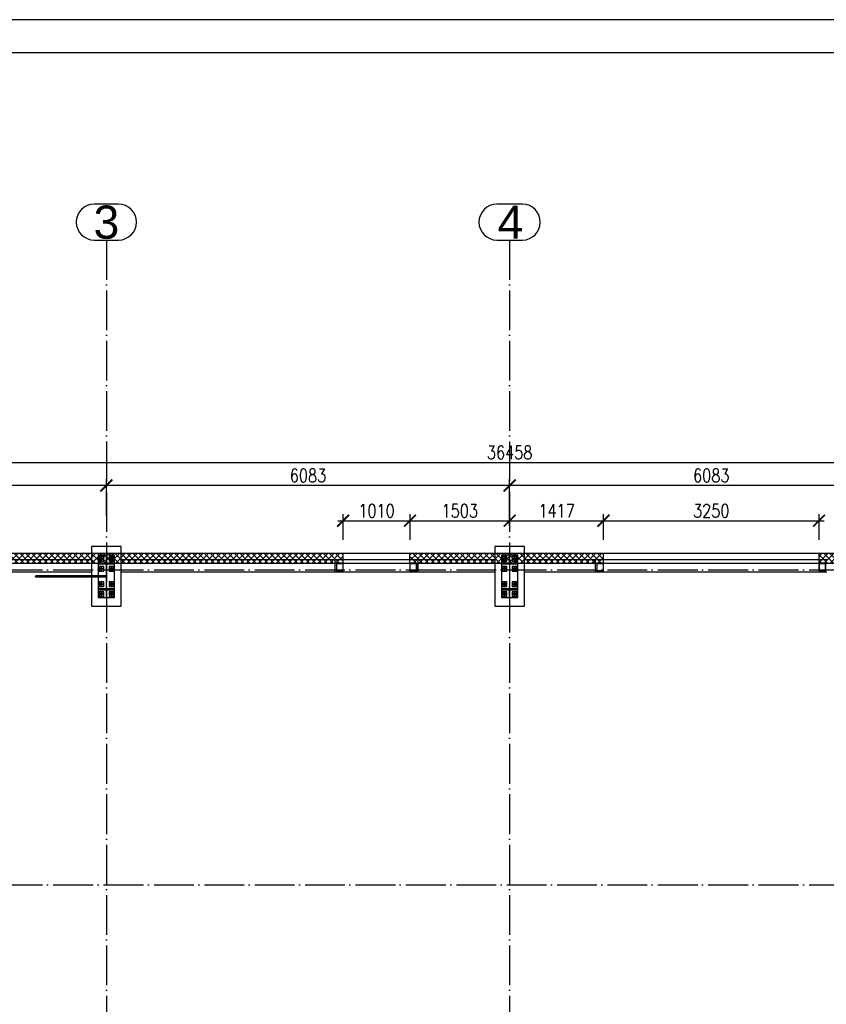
# Paper-space layout '_' of a CAD drawing. Header units: millimetres. Extents: x -84 to 607, y -65 to 286.
# Tile 5 of 10: x 153 to 275, y 138 to 286. Entities that reach past the tile are written whole.
import ezdxf

# ---------------------------------------------------------------- set-up
doc = ezdxf.new("R2010")
doc.units = ezdxf.units.MM
doc.linetypes.add('ACAD_ISO04W100', pattern=[30, 24, -3, 0, -3])
doc.layers.get('0').update_dxf_attribs({"linetype": 'CONTINUOUS'})
doc.layers.get('DEFPOINTS').update_dxf_attribs({"linetype": 'CONTINUOUS'})
doc.layers.add('0-AS', color=7, linetype='CONTINUOUS')
doc.layers.add('FRAME', color=5, linetype='CONTINUOUS')
doc.styles.add('Arial', font='arial.ttf')
doc.styles.add('DIM', font='romans.shx', dxfattribs={"width": 0.8})
doc.dimstyles.new('DIM_100', dxfattribs={"dimtxt": 2, "dimasz": 1.8, "dimexe": 1, "dimexo": 2, "dimgap": 0.5, "dimtad": 1, "dimdec": 0, "dimlfac": 100, "dimzin": 12, "dimdsep": 46, "dimtxsty": 'DIM', "dimblk1": 'ARCHTICK', "dimblk2": 'ARCHTICK', "dimsah": 1, "dimcen": 1, "dimdle": 0.8, "dimclrd": 4, "dimclre": 4, "dimclrt": 3, "dimadec": 1, "dimazin": 0, "dimtfac": 1, "dimtdec": 0, "dimtmove": 0, "dimatfit": 3, "dimldrblk": 'ARCHTICK', "dimfxl": 0, "dimtolj": 1, "dimtzin": 0, "dimarcsym": 0})

# ---------------------------------------------------------------- blocks, each defined once
blk = doc.blocks.new('*U82')
at = {"layer": 'FRAME'}
for p, q in [((-519.36, 290.51), (-1169.36, 290.51)), ((-524.36, 285.51), (-1144.36, 285.51))]:
    blk.add_line(p, q, dxfattribs=at)
blk = doc.blocks.new('_ArchTick')
at = {"color": 0, "linetype": 'ByBlock', "const_width": 0.15}
blk.add_lwpolyline([(-0.5, -0.5), (0.5, 0.5)], dxfattribs=at)
blk = doc.blocks.new('*D130')
at = {"color": 4, "lineweight": -2}
for p, q in [((201.12, 210.91), (212.82, 210.91)), ((201.92, 208.01), (201.92, 211.91)), ((212.02, 208.01), (212.02, 211.91))]:
    blk.add_line(p, q, dxfattribs=at)
at = {"layer": 'DEFPOINTS', "color": 0}
for p in [(212.02, 210.91), (201.92, 206.01, 5), (212.02, 206.01, 5)]:
    blk.add_point(p, dxfattribs=at)
at = {"color": 4, "lineweight": -2, "xscale": 1.8, "yscale": 1.8, "zscale": 1.8, "rotation": 180}
blk.add_blockref('_ArchTick', (201.92, 210.91), dxfattribs=at)
at = {"color": 4, "lineweight": -2, "xscale": 1.8, "yscale": 1.8, "zscale": 1.8}
blk.add_blockref('_ArchTick', (212.02, 210.91), dxfattribs=at)
at = {"color": 3, "insert": (206.97, 212.41), "char_height": 2, "attachment_point": 5, "style": 'DIM'}
blk.add_mtext('\\A1;1010', dxfattribs=at)
blk = doc.blocks.new('*D131')
at = {"color": 4, "lineweight": -2}
for p, q in [((211.22, 210.91), (227.85, 210.91)), ((212.02, 208.01), (212.02, 211.91)), ((227.05, 210.13), (227.05, 211.91))]:
    blk.add_line(p, q, dxfattribs=at)
at = {"layer": 'DEFPOINTS', "color": 0}
for p in [(227.05, 210.91), (227.05, 208.13), (212.02, 206.01, 5)]:
    blk.add_point(p, dxfattribs=at)
at = {"color": 4, "lineweight": -2, "xscale": 1.8, "yscale": 1.8, "zscale": 1.8, "rotation": 180}
blk.add_blockref('_ArchTick', (212.02, 210.91), dxfattribs=at)
at = {"color": 4, "lineweight": -2, "xscale": 1.8, "yscale": 1.8, "zscale": 1.8}
blk.add_blockref('_ArchTick', (227.05, 210.91), dxfattribs=at)
at = {"color": 3, "insert": (219.53, 212.41), "char_height": 2, "attachment_point": 5, "style": 'DIM'}
blk.add_mtext('\\A1;1503', dxfattribs=at)
blk = doc.blocks.new('*D132')
at = {"color": 4, "lineweight": -2}
for p, q in [((226.25, 210.91), (242.01, 210.91)), ((227.05, 210.13), (227.05, 211.91)), ((241.21, 208.01), (241.21, 211.91))]:
    blk.add_line(p, q, dxfattribs=at)
at = {"layer": 'DEFPOINTS', "color": 0}
for p in [(241.21, 210.91), (227.05, 208.13), (241.21, 206.01)]:
    blk.add_point(p, dxfattribs=at)
at = {"color": 4, "lineweight": -2, "xscale": 1.8, "yscale": 1.8, "zscale": 1.8, "rotation": 180}
blk.add_blockref('_ArchTick', (227.05, 210.91), dxfattribs=at)
at = {"color": 4, "lineweight": -2, "xscale": 1.8, "yscale": 1.8, "zscale": 1.8}
blk.add_blockref('_ArchTick', (241.21, 210.91), dxfattribs=at)
at = {"color": 3, "insert": (234.13, 212.41), "char_height": 2, "attachment_point": 5, "style": 'DIM'}
blk.add_mtext('\\A1;1417', dxfattribs=at)
blk = doc.blocks.new('*D133')
at = {"color": 4, "lineweight": -2}
for p, q in [((240.41, 210.91), (274.51, 210.91)), ((241.21, 208.01), (241.21, 211.91)), ((273.71, 208.01), (273.71, 211.91))]:
    blk.add_line(p, q, dxfattribs=at)
at = {"layer": 'DEFPOINTS', "color": 0}
for p in [(273.71, 210.91), (241.21, 206.01), (273.71, 206.01)]:
    blk.add_point(p, dxfattribs=at)
at = {"color": 4, "lineweight": -2, "xscale": 1.8, "yscale": 1.8, "zscale": 1.8, "rotation": 180}
blk.add_blockref('_ArchTick', (241.21, 210.91), dxfattribs=at)
at = {"color": 4, "lineweight": -2, "xscale": 1.8, "yscale": 1.8, "zscale": 1.8}
blk.add_blockref('_ArchTick', (273.71, 210.91), dxfattribs=at)
at = {"color": 3, "insert": (257.46, 212.41), "char_height": 2, "attachment_point": 5, "style": 'DIM'}
blk.add_mtext('\\A1;3250', dxfattribs=at)
blk = doc.blocks.new('*D138')
at = {"color": 4, "lineweight": -2}
for p, q in [((227.05, 210.13), (227.05, 217.23)), ((287.88, 210.99), (287.88, 217.23)), ((288.68, 216.23), (226.25, 216.23))]:
    blk.add_line(p, q, dxfattribs=at)
at = {"layer": 'DEFPOINTS', "color": 0}
for p in [(227.05, 216.23), (227.05, 208.13), (287.88, 208.99)]:
    blk.add_point(p, dxfattribs=at)
at = {"color": 4, "lineweight": -2, "xscale": 1.8, "yscale": 1.8, "zscale": 1.8, "rotation": 180}
blk.add_blockref('_ArchTick', (227.05, 216.23), dxfattribs=at)
at = {"color": 4, "lineweight": -2, "xscale": 1.8, "yscale": 1.8, "zscale": 1.8}
blk.add_blockref('_ArchTick', (287.88, 216.23), dxfattribs=at)
at = {"color": 3, "insert": (257.46, 217.73), "char_height": 2, "attachment_point": 5, "style": 'DIM'}
blk.add_mtext('\\A1;6083', dxfattribs=at)
blk = doc.blocks.new('*D139')
at = {"color": 4, "lineweight": -2}
for p, q in [((166.22, 211.7), (166.22, 217.23)), ((227.05, 210.13), (227.05, 217.23)), ((227.85, 216.23), (165.42, 216.23))]:
    blk.add_line(p, q, dxfattribs=at)
at = {"layer": 'DEFPOINTS', "color": 0}
for p in [(166.22, 216.23), (166.22, 209.7), (227.05, 208.13)]:
    blk.add_point(p, dxfattribs=at)
at = {"color": 4, "lineweight": -2, "xscale": 1.8, "yscale": 1.8, "zscale": 1.8, "rotation": 180}
blk.add_blockref('_ArchTick', (166.22, 216.23), dxfattribs=at)
at = {"color": 4, "lineweight": -2, "xscale": 1.8, "yscale": 1.8, "zscale": 1.8}
blk.add_blockref('_ArchTick', (227.05, 216.23), dxfattribs=at)
at = {"color": 3, "insert": (196.63, 217.73), "char_height": 2, "attachment_point": 5, "style": 'DIM'}
blk.add_mtext('\\A1;6083', dxfattribs=at)
blk = doc.blocks.new('*D140')
at = {"color": 4, "lineweight": -2}
for p, q in [((105.39, 211.7), (105.39, 217.23)), ((166.22, 211.7), (166.22, 217.23)), ((167.02, 216.23), (104.59, 216.23))]:
    blk.add_line(p, q, dxfattribs=at)
at = {"layer": 'DEFPOINTS', "color": 0}
for p in [(105.39, 216.23), (105.39, 209.7), (166.22, 209.7)]:
    blk.add_point(p, dxfattribs=at)
at = {"color": 4, "lineweight": -2, "xscale": 1.8, "yscale": 1.8, "zscale": 1.8, "rotation": 180}
blk.add_blockref('_ArchTick', (105.39, 216.23), dxfattribs=at)
at = {"color": 4, "lineweight": -2, "xscale": 1.8, "yscale": 1.8, "zscale": 1.8}
blk.add_blockref('_ArchTick', (166.22, 216.23), dxfattribs=at)
at = {"color": 3, "insert": (135.8, 217.73), "char_height": 2, "attachment_point": 5, "style": 'DIM'}
blk.add_mtext('\\A1;6083', dxfattribs=at)
blk = doc.blocks.new('*D143')
at = {"color": 4, "lineweight": -2}
for p, q in [((44.76, 211.7), (44.76, 220.71)), ((409.34, 209.84), (409.34, 220.71)), ((43.96, 219.71), (410.14, 219.71))]:
    blk.add_line(p, q, dxfattribs=at)
at = {"layer": 'DEFPOINTS', "color": 0}
for p in [(409.34, 219.71), (44.76, 209.7), (409.34, 207.84)]:
    blk.add_point(p, dxfattribs=at)
at = {"color": 4, "lineweight": -2, "xscale": 1.8, "yscale": 1.8, "zscale": 1.8, "rotation": 180}
blk.add_blockref('_ArchTick', (44.76, 219.71), dxfattribs=at)
at = {"color": 4, "lineweight": -2, "xscale": 1.8, "yscale": 1.8, "zscale": 1.8}
blk.add_blockref('_ArchTick', (409.34, 219.71), dxfattribs=at)
at = {"color": 3, "insert": (227.05, 221.21), "char_height": 2, "attachment_point": 5, "style": 'DIM'}
blk.add_mtext('\\A1;36458', dxfattribs=at)

psp = doc.layouts.new('_')

# ---------------------------------------------------------------- hatches: boundary and pattern name
h = psp.add_hatch()
h.set_pattern_fill('ANSI37', color=4, scale=0.2)
h.set_pattern_definition([(45, (733.6242, 0), (-0.4490128, 0.4490128), []), (135, (733.6242, 0), (-0.4490128, -0.4490128), [])])
h.paths.add_polyline_path([(201.917, 204.505), (201.917, 206.005), (42.057, 206.005), (43.557, 204.505)])
h.paths.add_polyline_path([(395.372, 206.005), (395.372, 204.505), (410.537, 204.505), (412.037, 206.005)])
h.paths.add_polyline_path([(241.212, 204.505), (241.212, 206.005), (212.017, 206.005), (212.017, 204.505)])
h.paths.add_polyline_path([(273.712, 206.005), (273.712, 204.505), (362.872, 204.505), (362.872, 206.005)])

# ---------------------------------------------------------------- linework, layer by layer
at = {"color": 4}
for p, q in [((42.057, 206.005, 5), (412.037, 206.005)), ((201.917, 204.505, 5), (201.917, 206.005, 5)), ((212.017, 204.505, 5), (212.017, 206.005, 5)), ((241.212, 204.505), (241.212, 206.005)), ((273.712, 204.505), (273.712, 206.005)), ((43.557, 204.505, 5), (410.537, 204.505))]:
    psp.add_line(p, q, dxfattribs=at)
at = {"layer": '0-AS', "color": 2, "linetype": 'Continuous', "ltscale": 0.25}
for p, q in [((168.054, 258.643), (164.379, 258.643)), ((228.976, 258.643), (225.117, 258.643)), ((164.379, 253.243), (168.054, 253.243)), ((225.117, 253.243), (228.976, 253.243))]:
    psp.add_line(p, q, dxfattribs=at)
at = {"layer": '0-AS', "color": 1, "linetype": 'ACAD_ISO04W100', "ltscale": 0.25}
for p, q in [((166.217, 253.243), (166.217, 5.332)), ((227.047, 253.243), (227.047, 5.332)), ((-1.392, 203.505), (467.821, 203.505)), ((-1.392, 156.005), (467.821, 156.005))]:
    psp.add_line(p, q, dxfattribs=at)
at = {"layer": '0-AS', "color": 3, "linetype": 'Continuous', "ltscale": 0.25}
for p, q in [((168.467, 207.005), (163.967, 207.005)), ((163.967, 207.005), (163.967, 205.005)), ((168.467, 205.005), (168.467, 207.005)), ((229.297, 207.005), (224.797, 207.005)), ((224.797, 207.005), (224.797, 205.005)), ((229.297, 205.005), (229.297, 207.005)), ((163.967, 205.005), (107.637, 205.005)), ((163.967, 205.005), (163.967, 203.205)), ((200.717, 205.005), (168.467, 205.005)), ((168.467, 203.205), (168.467, 205.005)), ((213.217, 205.005), (200.717, 205.005)), ((200.717, 203.205), (200.717, 205.005)), ((224.797, 205.005), (213.217, 205.005)), ((213.217, 205.005), (213.217, 203.205)), ((224.797, 205.005), (224.797, 203.205)), ((240.012, 205.005), (229.297, 205.005)), ((229.297, 203.205), (229.297, 205.005)), ((274.912, 205.005), (240.012, 205.005)), ((240.012, 203.205), (240.012, 205.005)), ((107.637, 203.205), (163.967, 203.205)), ((163.967, 203.205), (163.967, 202.585)), ((163.967, 202.425), (163.967, 198.005)), ((168.467, 203.205), (200.717, 203.205)), ((168.467, 198.005), (168.467, 203.205)), ((200.717, 203.205), (213.217, 203.205)), ((213.217, 203.205), (224.797, 203.205)), ((224.797, 203.205), (224.797, 198.005)), ((229.297, 203.205), (240.012, 203.205)), ((229.297, 198.005), (229.297, 203.205)), ((240.012, 203.205), (274.912, 203.205)), ((163.967, 198.005), (168.467, 198.005)), ((224.797, 198.005), (229.297, 198.005))]:
    psp.add_line(p, q, dxfattribs=at)
at = {"layer": '0-AS', "color": 30, "linetype": 'Continuous', "ltscale": 0.25}
for p, q in [((166.167, 205.705), (164.967, 205.705)), ((164.967, 205.705), (164.967, 204.505)), ((165.817, 205.505), (165.117, 205.505)), ((165.117, 205.505), (165.117, 204.805)), ((165.817, 204.805), (165.817, 205.505)), ((166.267, 205.705), (166.167, 205.705)), ((166.167, 205.705), (166.167, 204.905)), ((167.467, 205.705), (166.267, 205.705)), ((166.267, 204.905), (166.267, 205.705)), ((167.317, 205.505), (166.617, 205.505)), ((166.617, 205.505), (166.617, 204.805)), ((167.317, 204.805), (167.317, 205.505)), ((167.467, 204.505), (167.467, 205.705)), ((226.997, 205.705), (225.797, 205.705)), ((225.797, 205.705), (225.797, 204.505)), ((226.647, 205.505), (225.947, 205.505)), ((225.947, 205.505), (225.947, 204.805)), ((226.647, 204.805), (226.647, 205.505)), ((227.097, 205.705), (226.997, 205.705)), ((226.997, 205.705), (226.997, 204.905)), ((228.297, 205.705), (227.097, 205.705)), ((227.097, 204.905), (227.097, 205.705)), ((228.147, 205.505), (227.447, 205.505)), ((227.447, 205.505), (227.447, 204.805)), ((228.147, 204.805), (228.147, 205.505)), ((228.297, 204.505), (228.297, 205.705)), ((167.467, 204.505), (164.967, 204.505)), ((164.967, 204.505), (164.967, 204.385)), ((164.967, 204.385), (167.467, 204.385)), ((164.967, 204.385), (164.967, 202.585)), ((165.117, 204.805), (165.817, 204.805)), ((165.817, 204.005), (165.117, 204.005)), ((165.117, 204.005), (165.117, 203.305)), ((165.817, 203.305), (165.817, 204.005)), ((166.267, 204.905), (166.167, 204.905)), ((166.167, 204.905), (166.167, 204.505)), ((166.177, 204.385), (166.257, 204.385)), ((166.177, 204.385), (166.177, 200.625)), ((166.257, 200.625), (166.257, 204.385)), ((166.267, 204.505), (166.267, 204.905)), ((166.617, 204.805), (167.317, 204.805)), ((167.317, 204.005), (166.617, 204.005)), ((166.617, 204.005), (166.617, 203.305)), ((167.317, 203.305), (167.317, 204.005)), ((167.467, 204.385), (167.467, 204.505)), ((167.467, 200.625), (167.467, 204.385)), ((228.297, 204.505), (225.797, 204.505)), ((225.797, 204.505), (225.797, 204.385)), ((225.797, 204.385), (228.297, 204.385)), ((225.797, 204.385), (225.797, 200.625)), ((225.947, 204.805), (226.647, 204.805)), ((226.647, 204.005), (225.947, 204.005)), ((225.947, 204.005), (225.947, 203.305)), ((226.647, 203.305), (226.647, 204.005)), ((227.097, 204.905), (226.997, 204.905)), ((226.997, 204.905), (226.997, 204.505)), ((227.007, 204.385), (227.087, 204.385)), ((227.007, 204.385), (227.007, 200.625)), ((227.087, 200.625), (227.087, 204.385)), ((227.097, 204.505), (227.097, 204.905)), ((227.447, 204.805), (228.147, 204.805)), ((228.147, 204.005), (227.447, 204.005)), ((227.447, 204.005), (227.447, 203.305)), ((228.147, 203.305), (228.147, 204.005)), ((228.297, 204.385), (228.297, 204.505)), ((228.297, 200.625), (228.297, 204.385)), ((164.967, 202.425), (164.967, 200.625)), ((165.117, 203.305), (165.817, 203.305)), ((166.617, 203.305), (167.317, 203.305)), ((225.947, 203.305), (226.647, 203.305)), ((227.447, 203.305), (228.147, 203.305)), ((167.467, 200.625), (164.967, 200.625)), ((164.967, 200.625), (164.967, 200.505)), ((164.967, 200.505), (167.467, 200.505)), ((164.967, 200.505), (164.967, 199.305)), ((165.817, 201.705), (165.117, 201.705)), ((165.117, 201.705), (165.117, 201.005)), ((165.117, 201.005), (165.817, 201.005)), ((165.817, 201.005), (165.817, 201.705)), ((166.167, 200.505), (166.167, 200.105)), ((166.257, 200.625), (166.177, 200.625)), ((166.267, 200.105), (166.267, 200.505)), ((167.317, 201.705), (166.617, 201.705)), ((166.617, 201.705), (166.617, 201.005)), ((166.617, 201.005), (167.317, 201.005)), ((167.317, 201.005), (167.317, 201.705)), ((167.467, 200.505), (167.467, 200.625)), ((167.467, 199.305), (167.467, 200.505)), ((228.297, 200.625), (225.797, 200.625)), ((225.797, 200.625), (225.797, 200.505)), ((225.797, 200.505), (228.297, 200.505)), ((225.797, 200.505), (225.797, 199.305)), ((226.647, 201.705), (225.947, 201.705)), ((225.947, 201.705), (225.947, 201.005)), ((225.947, 201.005), (226.647, 201.005)), ((226.647, 201.005), (226.647, 201.705)), ((226.997, 200.505), (226.997, 200.105)), ((227.087, 200.625), (227.007, 200.625)), ((227.097, 200.105), (227.097, 200.505)), ((228.147, 201.705), (227.447, 201.705)), ((227.447, 201.705), (227.447, 201.005)), ((227.447, 201.005), (228.147, 201.005)), ((228.147, 201.005), (228.147, 201.705)), ((228.297, 200.505), (228.297, 200.625)), ((228.297, 199.305), (228.297, 200.505)), ((164.967, 199.305), (166.167, 199.305)), ((165.817, 200.205), (165.117, 200.205)), ((165.117, 200.205), (165.117, 199.505)), ((165.117, 199.505), (165.817, 199.505)), ((165.817, 199.505), (165.817, 200.205)), ((166.167, 200.105), (166.267, 200.105)), ((166.167, 200.105), (166.167, 199.305)), ((166.167, 199.305), (166.267, 199.305)), ((166.267, 199.305), (166.267, 200.105)), ((166.267, 199.305), (167.467, 199.305)), ((167.317, 200.205), (166.617, 200.205)), ((166.617, 200.205), (166.617, 199.505)), ((166.617, 199.505), (167.317, 199.505)), ((167.317, 199.505), (167.317, 200.205)), ((225.797, 199.305), (226.997, 199.305)), ((226.647, 200.205), (225.947, 200.205)), ((225.947, 200.205), (225.947, 199.505)), ((225.947, 199.505), (226.647, 199.505)), ((226.647, 199.505), (226.647, 200.205)), ((226.997, 200.105), (227.097, 200.105)), ((226.997, 200.105), (226.997, 199.305)), ((226.997, 199.305), (227.097, 199.305)), ((227.097, 199.305), (227.097, 200.105)), ((227.097, 199.305), (228.297, 199.305)), ((228.147, 200.205), (227.447, 200.205)), ((227.447, 200.205), (227.447, 199.505)), ((227.447, 199.505), (228.147, 199.505)), ((228.147, 199.505), (228.147, 200.205))]:
    psp.add_line(p, q, dxfattribs=at)
at = {"layer": '0-AS', "color": 7, "linetype": 'Continuous', "ltscale": 0.25}
for p, q in [((165.306, 205.248), (165.282, 205.155)), ((165.282, 205.155), (165.306, 205.063)), ((165.384, 205.298), (165.302, 205.155)), ((165.302, 205.155), (165.384, 205.013)), ((165.374, 205.316), (165.306, 205.248)), ((165.306, 205.063), (165.374, 204.995)), ((165.367, 205.155), (165.38, 205.205)), ((165.38, 205.105), (165.367, 205.155)), ((165.467, 205.34), (165.374, 205.316)), ((165.374, 204.995), (165.467, 204.97)), ((165.38, 205.205), (165.417, 205.242)), ((165.417, 205.069), (165.38, 205.105)), ((165.549, 205.298), (165.384, 205.298)), ((165.384, 205.013), (165.549, 205.013)), ((165.417, 205.242), (165.467, 205.255)), ((165.467, 205.055), (165.417, 205.069)), ((165.559, 205.316), (165.467, 205.34)), ((165.467, 205.255), (165.517, 205.242)), ((165.517, 205.069), (165.467, 205.055)), ((165.467, 204.97), (165.559, 204.995)), ((165.517, 205.242), (165.553, 205.205)), ((165.553, 205.105), (165.517, 205.069)), ((165.631, 205.155), (165.549, 205.298)), ((165.549, 205.013), (165.631, 205.155)), ((165.553, 205.205), (165.567, 205.155)), ((165.567, 205.155), (165.553, 205.105)), ((165.627, 205.248), (165.559, 205.316)), ((165.559, 204.995), (165.627, 205.063)), ((165.652, 205.155), (165.627, 205.248)), ((165.627, 205.063), (165.652, 205.155)), ((166.806, 205.248), (166.782, 205.155)), ((166.782, 205.155), (166.806, 205.063)), ((166.884, 205.298), (166.802, 205.155)), ((166.802, 205.155), (166.884, 205.013)), ((166.874, 205.316), (166.806, 205.248)), ((166.806, 205.063), (166.874, 204.995)), ((166.867, 205.155), (166.88, 205.205)), ((166.88, 205.105), (166.867, 205.155)), ((166.967, 205.34), (166.874, 205.316)), ((166.874, 204.995), (166.967, 204.97)), ((166.88, 205.205), (166.917, 205.242)), ((166.917, 205.069), (166.88, 205.105)), ((167.049, 205.298), (166.884, 205.298)), ((166.884, 205.013), (167.049, 205.013)), ((166.917, 205.242), (166.967, 205.255)), ((166.967, 205.055), (166.917, 205.069)), ((167.059, 205.316), (166.967, 205.34)), ((166.967, 205.255), (167.017, 205.242)), ((167.017, 205.069), (166.967, 205.055)), ((166.967, 204.97), (167.059, 204.995)), ((167.017, 205.242), (167.053, 205.205)), ((167.053, 205.105), (167.017, 205.069)), ((167.131, 205.155), (167.049, 205.298)), ((167.049, 205.013), (167.131, 205.155)), ((167.053, 205.205), (167.067, 205.155)), ((167.067, 205.155), (167.053, 205.105)), ((167.127, 205.248), (167.059, 205.316)), ((167.059, 204.995), (167.127, 205.063)), ((167.152, 205.155), (167.127, 205.248)), ((167.127, 205.063), (167.152, 205.155)), ((226.136, 205.248), (226.112, 205.155)), ((226.112, 205.155), (226.136, 205.063)), ((226.214, 205.298), (226.132, 205.155)), ((226.132, 205.155), (226.214, 205.013)), ((226.204, 205.316), (226.136, 205.248)), ((226.136, 205.063), (226.204, 204.995)), ((226.197, 205.155), (226.21, 205.205)), ((226.21, 205.105), (226.197, 205.155)), ((226.297, 205.34), (226.204, 205.316)), ((226.204, 204.995), (226.297, 204.97)), ((226.21, 205.205), (226.247, 205.242)), ((226.247, 205.069), (226.21, 205.105)), ((226.379, 205.298), (226.214, 205.298)), ((226.214, 205.013), (226.379, 205.013)), ((226.247, 205.242), (226.297, 205.255)), ((226.297, 205.055), (226.247, 205.069)), ((226.389, 205.316), (226.297, 205.34)), ((226.297, 205.255), (226.347, 205.242)), ((226.347, 205.069), (226.297, 205.055)), ((226.297, 204.97), (226.389, 204.995)), ((226.347, 205.242), (226.383, 205.205)), ((226.383, 205.105), (226.347, 205.069)), ((226.461, 205.155), (226.379, 205.298)), ((226.379, 205.013), (226.461, 205.155)), ((226.383, 205.205), (226.397, 205.155)), ((226.397, 205.155), (226.383, 205.105)), ((226.457, 205.248), (226.389, 205.316)), ((226.389, 204.995), (226.457, 205.063)), ((226.482, 205.155), (226.457, 205.248)), ((226.457, 205.063), (226.482, 205.155)), ((227.636, 205.248), (227.612, 205.155)), ((227.612, 205.155), (227.636, 205.063)), ((227.714, 205.298), (227.632, 205.155)), ((227.632, 205.155), (227.714, 205.013)), ((227.704, 205.316), (227.636, 205.248)), ((227.636, 205.063), (227.704, 204.995)), ((227.697, 205.155), (227.71, 205.205)), ((227.71, 205.105), (227.697, 205.155)), ((227.797, 205.34), (227.704, 205.316)), ((227.704, 204.995), (227.797, 204.97)), ((227.71, 205.205), (227.747, 205.242)), ((227.747, 205.069), (227.71, 205.105)), ((227.879, 205.298), (227.714, 205.298)), ((227.714, 205.013), (227.879, 205.013)), ((227.747, 205.242), (227.797, 205.255)), ((227.797, 205.055), (227.747, 205.069)), ((227.889, 205.316), (227.797, 205.34)), ((227.797, 205.255), (227.847, 205.242)), ((227.847, 205.069), (227.797, 205.055)), ((227.797, 204.97), (227.889, 204.995)), ((227.847, 205.242), (227.883, 205.205)), ((227.883, 205.105), (227.847, 205.069)), ((227.961, 205.155), (227.879, 205.298)), ((227.879, 205.013), (227.961, 205.155)), ((227.883, 205.205), (227.897, 205.155)), ((227.897, 205.155), (227.883, 205.105)), ((227.957, 205.248), (227.889, 205.316)), ((227.889, 204.995), (227.957, 205.063)), ((227.982, 205.155), (227.957, 205.248)), ((227.957, 205.063), (227.982, 205.155)), ((165.306, 203.748), (165.282, 203.655)), ((165.282, 203.655), (165.306, 203.563)), ((165.384, 203.798), (165.302, 203.655)), ((165.302, 203.655), (165.384, 203.513)), ((165.374, 203.816), (165.306, 203.748)), ((165.306, 203.563), (165.374, 203.495)), ((165.367, 203.655), (165.38, 203.705)), ((165.38, 203.605), (165.367, 203.655)), ((165.467, 203.84), (165.374, 203.816)), ((165.374, 203.495), (165.467, 203.47)), ((165.38, 203.705), (165.417, 203.742)), ((165.417, 203.569), (165.38, 203.605)), ((165.549, 203.798), (165.384, 203.798)), ((165.384, 203.513), (165.549, 203.513)), ((165.417, 203.742), (165.467, 203.755)), ((165.467, 203.555), (165.417, 203.569)), ((165.559, 203.816), (165.467, 203.84)), ((165.467, 203.755), (165.517, 203.742)), ((165.517, 203.569), (165.467, 203.555)), ((165.467, 203.47), (165.559, 203.495)), ((165.517, 203.742), (165.553, 203.705)), ((165.553, 203.605), (165.517, 203.569)), ((165.631, 203.655), (165.549, 203.798)), ((165.549, 203.513), (165.631, 203.655)), ((165.553, 203.705), (165.567, 203.655)), ((165.567, 203.655), (165.553, 203.605)), ((165.627, 203.748), (165.559, 203.816)), ((165.559, 203.495), (165.627, 203.563)), ((165.652, 203.655), (165.627, 203.748)), ((165.627, 203.563), (165.652, 203.655)), ((166.806, 203.748), (166.782, 203.655)), ((166.782, 203.655), (166.806, 203.563)), ((166.884, 203.798), (166.802, 203.655)), ((166.802, 203.655), (166.884, 203.513)), ((166.874, 203.816), (166.806, 203.748)), ((166.806, 203.563), (166.874, 203.495)), ((166.867, 203.655), (166.88, 203.705)), ((166.88, 203.605), (166.867, 203.655)), ((166.967, 203.84), (166.874, 203.816)), ((166.874, 203.495), (166.967, 203.47)), ((166.88, 203.705), (166.917, 203.742)), ((166.917, 203.569), (166.88, 203.605)), ((167.049, 203.798), (166.884, 203.798)), ((166.884, 203.513), (167.049, 203.513)), ((166.917, 203.742), (166.967, 203.755)), ((166.967, 203.555), (166.917, 203.569)), ((167.059, 203.816), (166.967, 203.84)), ((166.967, 203.755), (167.017, 203.742)), ((167.017, 203.569), (166.967, 203.555)), ((166.967, 203.47), (167.059, 203.495)), ((167.017, 203.742), (167.053, 203.705)), ((167.053, 203.605), (167.017, 203.569)), ((167.131, 203.655), (167.049, 203.798)), ((167.049, 203.513), (167.131, 203.655)), ((167.053, 203.705), (167.067, 203.655)), ((167.067, 203.655), (167.053, 203.605)), ((167.127, 203.748), (167.059, 203.816)), ((167.059, 203.495), (167.127, 203.563)), ((167.152, 203.655), (167.127, 203.748)), ((167.127, 203.563), (167.152, 203.655)), ((226.136, 203.748), (226.112, 203.655)), ((226.112, 203.655), (226.136, 203.563)), ((226.214, 203.798), (226.132, 203.655)), ((226.132, 203.655), (226.214, 203.513)), ((226.204, 203.816), (226.136, 203.748)), ((226.136, 203.563), (226.204, 203.495)), ((226.197, 203.655), (226.21, 203.705)), ((226.21, 203.605), (226.197, 203.655)), ((226.297, 203.84), (226.204, 203.816)), ((226.204, 203.495), (226.297, 203.47)), ((226.21, 203.705), (226.247, 203.742)), ((226.247, 203.569), (226.21, 203.605)), ((226.379, 203.798), (226.214, 203.798)), ((226.214, 203.513), (226.379, 203.513)), ((226.247, 203.742), (226.297, 203.755)), ((226.297, 203.555), (226.247, 203.569)), ((226.389, 203.816), (226.297, 203.84)), ((226.297, 203.755), (226.347, 203.742)), ((226.347, 203.569), (226.297, 203.555)), ((226.297, 203.47), (226.389, 203.495)), ((226.347, 203.742), (226.383, 203.705)), ((226.383, 203.605), (226.347, 203.569)), ((226.461, 203.655), (226.379, 203.798)), ((226.379, 203.513), (226.461, 203.655)), ((226.383, 203.705), (226.397, 203.655)), ((226.397, 203.655), (226.383, 203.605)), ((226.457, 203.748), (226.389, 203.816)), ((226.389, 203.495), (226.457, 203.563)), ((226.482, 203.655), (226.457, 203.748)), ((226.457, 203.563), (226.482, 203.655)), ((227.636, 203.748), (227.612, 203.655)), ((227.612, 203.655), (227.636, 203.563)), ((227.714, 203.798), (227.632, 203.655)), ((227.632, 203.655), (227.714, 203.513)), ((227.704, 203.816), (227.636, 203.748)), ((227.636, 203.563), (227.704, 203.495)), ((227.697, 203.655), (227.71, 203.705)), ((227.71, 203.605), (227.697, 203.655)), ((227.797, 203.84), (227.704, 203.816)), ((227.704, 203.495), (227.797, 203.47)), ((227.71, 203.705), (227.747, 203.742)), ((227.747, 203.569), (227.71, 203.605)), ((227.879, 203.798), (227.714, 203.798)), ((227.714, 203.513), (227.879, 203.513)), ((227.747, 203.742), (227.797, 203.755)), ((227.797, 203.555), (227.747, 203.569)), ((227.889, 203.816), (227.797, 203.84)), ((227.797, 203.755), (227.847, 203.742)), ((227.847, 203.569), (227.797, 203.555)), ((227.797, 203.47), (227.889, 203.495)), ((227.847, 203.742), (227.883, 203.705)), ((227.883, 203.605), (227.847, 203.569)), ((227.961, 203.655), (227.879, 203.798)), ((227.879, 203.513), (227.961, 203.655)), ((227.883, 203.705), (227.897, 203.655)), ((227.897, 203.655), (227.883, 203.605)), ((227.957, 203.748), (227.889, 203.816)), ((227.889, 203.495), (227.957, 203.563)), ((227.982, 203.655), (227.957, 203.748)), ((227.957, 203.563), (227.982, 203.655)), ((165.306, 201.448), (165.282, 201.355)), ((165.282, 201.355), (165.306, 201.263)), ((165.384, 201.498), (165.302, 201.355)), ((165.302, 201.355), (165.384, 201.213)), ((165.374, 201.516), (165.306, 201.448)), ((165.306, 201.263), (165.374, 201.195)), ((165.367, 201.355), (165.38, 201.405)), ((165.38, 201.305), (165.367, 201.355)), ((165.467, 201.54), (165.374, 201.516)), ((165.374, 201.195), (165.467, 201.17)), ((165.38, 201.405), (165.417, 201.442)), ((165.417, 201.269), (165.38, 201.305)), ((165.549, 201.498), (165.384, 201.498)), ((165.384, 201.213), (165.549, 201.213)), ((165.417, 201.442), (165.467, 201.455)), ((165.467, 201.255), (165.417, 201.269)), ((165.559, 201.516), (165.467, 201.54)), ((165.467, 201.455), (165.517, 201.442)), ((165.517, 201.269), (165.467, 201.255)), ((165.467, 201.17), (165.559, 201.195)), ((165.517, 201.442), (165.553, 201.405)), ((165.553, 201.305), (165.517, 201.269)), ((165.631, 201.355), (165.549, 201.498)), ((165.549, 201.213), (165.631, 201.355)), ((165.553, 201.405), (165.567, 201.355)), ((165.567, 201.355), (165.553, 201.305)), ((165.627, 201.448), (165.559, 201.516)), ((165.559, 201.195), (165.627, 201.263)), ((165.652, 201.355), (165.627, 201.448)), ((165.627, 201.263), (165.652, 201.355)), ((166.806, 201.448), (166.782, 201.355)), ((166.782, 201.355), (166.806, 201.263)), ((166.884, 201.498), (166.802, 201.355)), ((166.802, 201.355), (166.884, 201.213)), ((166.874, 201.516), (166.806, 201.448)), ((166.806, 201.263), (166.874, 201.195)), ((166.867, 201.355), (166.88, 201.405)), ((166.88, 201.305), (166.867, 201.355)), ((166.967, 201.54), (166.874, 201.516)), ((166.874, 201.195), (166.967, 201.17)), ((166.88, 201.405), (166.917, 201.442)), ((166.917, 201.269), (166.88, 201.305)), ((167.049, 201.498), (166.884, 201.498)), ((166.884, 201.213), (167.049, 201.213)), ((166.917, 201.442), (166.967, 201.455)), ((166.967, 201.255), (166.917, 201.269)), ((167.059, 201.516), (166.967, 201.54)), ((166.967, 201.455), (167.017, 201.442)), ((167.017, 201.269), (166.967, 201.255)), ((166.967, 201.17), (167.059, 201.195)), ((167.017, 201.442), (167.053, 201.405)), ((167.053, 201.305), (167.017, 201.269)), ((167.131, 201.355), (167.049, 201.498)), ((167.049, 201.213), (167.131, 201.355)), ((167.053, 201.405), (167.067, 201.355)), ((167.067, 201.355), (167.053, 201.305)), ((167.127, 201.448), (167.059, 201.516)), ((167.059, 201.195), (167.127, 201.263)), ((167.152, 201.355), (167.127, 201.448)), ((167.127, 201.263), (167.152, 201.355)), ((226.136, 201.448), (226.112, 201.355)), ((226.112, 201.355), (226.136, 201.263)), ((226.214, 201.498), (226.132, 201.355)), ((226.132, 201.355), (226.214, 201.213)), ((226.204, 201.516), (226.136, 201.448)), ((226.136, 201.263), (226.204, 201.195)), ((226.197, 201.355), (226.21, 201.405)), ((226.21, 201.305), (226.197, 201.355)), ((226.297, 201.54), (226.204, 201.516)), ((226.204, 201.195), (226.297, 201.17)), ((226.21, 201.405), (226.247, 201.442)), ((226.247, 201.269), (226.21, 201.305)), ((226.379, 201.498), (226.214, 201.498)), ((226.214, 201.213), (226.379, 201.213)), ((226.247, 201.442), (226.297, 201.455)), ((226.297, 201.255), (226.247, 201.269)), ((226.389, 201.516), (226.297, 201.54)), ((226.297, 201.455), (226.347, 201.442)), ((226.347, 201.269), (226.297, 201.255)), ((226.297, 201.17), (226.389, 201.195)), ((226.347, 201.442), (226.383, 201.405)), ((226.383, 201.305), (226.347, 201.269)), ((226.461, 201.355), (226.379, 201.498)), ((226.379, 201.213), (226.461, 201.355)), ((226.383, 201.405), (226.397, 201.355)), ((226.397, 201.355), (226.383, 201.305)), ((226.457, 201.448), (226.389, 201.516)), ((226.389, 201.195), (226.457, 201.263)), ((226.482, 201.355), (226.457, 201.448)), ((226.457, 201.263), (226.482, 201.355)), ((227.636, 201.448), (227.612, 201.355)), ((227.612, 201.355), (227.636, 201.263)), ((227.714, 201.498), (227.632, 201.355)), ((227.632, 201.355), (227.714, 201.213)), ((227.704, 201.516), (227.636, 201.448)), ((227.636, 201.263), (227.704, 201.195)), ((227.697, 201.355), (227.71, 201.405)), ((227.71, 201.305), (227.697, 201.355)), ((227.797, 201.54), (227.704, 201.516)), ((227.704, 201.195), (227.797, 201.17)), ((227.71, 201.405), (227.747, 201.442)), ((227.747, 201.269), (227.71, 201.305)), ((227.879, 201.498), (227.714, 201.498)), ((227.714, 201.213), (227.879, 201.213)), ((227.747, 201.442), (227.797, 201.455)), ((227.797, 201.255), (227.747, 201.269)), ((227.889, 201.516), (227.797, 201.54)), ((227.797, 201.455), (227.847, 201.442)), ((227.847, 201.269), (227.797, 201.255)), ((227.797, 201.17), (227.889, 201.195)), ((227.847, 201.442), (227.883, 201.405)), ((227.883, 201.305), (227.847, 201.269)), ((227.961, 201.355), (227.879, 201.498)), ((227.879, 201.213), (227.961, 201.355)), ((227.883, 201.405), (227.897, 201.355)), ((227.897, 201.355), (227.883, 201.305)), ((227.957, 201.448), (227.889, 201.516)), ((227.889, 201.195), (227.957, 201.263)), ((227.982, 201.355), (227.957, 201.448)), ((227.957, 201.263), (227.982, 201.355)), ((165.306, 199.948), (165.282, 199.855)), ((165.282, 199.855), (165.306, 199.763)), ((165.384, 199.998), (165.302, 199.855)), ((165.302, 199.855), (165.384, 199.713)), ((165.374, 200.016), (165.306, 199.948)), ((165.306, 199.763), (165.374, 199.695)), ((165.367, 199.855), (165.38, 199.905)), ((165.38, 199.805), (165.367, 199.855)), ((165.467, 200.04), (165.374, 200.016)), ((165.374, 199.695), (165.467, 199.67)), ((165.38, 199.905), (165.417, 199.942)), ((165.417, 199.769), (165.38, 199.805)), ((165.549, 199.998), (165.384, 199.998)), ((165.384, 199.713), (165.549, 199.713)), ((165.417, 199.942), (165.467, 199.955)), ((165.467, 199.755), (165.417, 199.769)), ((165.559, 200.016), (165.467, 200.04)), ((165.467, 199.955), (165.517, 199.942)), ((165.517, 199.769), (165.467, 199.755)), ((165.467, 199.67), (165.559, 199.695)), ((165.517, 199.942), (165.553, 199.905)), ((165.553, 199.805), (165.517, 199.769)), ((165.631, 199.855), (165.549, 199.998)), ((165.549, 199.713), (165.631, 199.855)), ((165.553, 199.905), (165.567, 199.855)), ((165.567, 199.855), (165.553, 199.805)), ((165.627, 199.948), (165.559, 200.016)), ((165.559, 199.695), (165.627, 199.763)), ((165.652, 199.855), (165.627, 199.948)), ((165.627, 199.763), (165.652, 199.855)), ((166.806, 199.948), (166.782, 199.855)), ((166.782, 199.855), (166.806, 199.763)), ((166.884, 199.998), (166.802, 199.855)), ((166.802, 199.855), (166.884, 199.713)), ((166.874, 200.016), (166.806, 199.948)), ((166.806, 199.763), (166.874, 199.695)), ((166.867, 199.855), (166.88, 199.905)), ((166.88, 199.805), (166.867, 199.855)), ((166.967, 200.04), (166.874, 200.016)), ((166.874, 199.695), (166.967, 199.67)), ((166.88, 199.905), (166.917, 199.942)), ((166.917, 199.769), (166.88, 199.805)), ((167.049, 199.998), (166.884, 199.998)), ((166.884, 199.713), (167.049, 199.713)), ((166.917, 199.942), (166.967, 199.955)), ((166.967, 199.755), (166.917, 199.769)), ((167.059, 200.016), (166.967, 200.04)), ((166.967, 199.955), (167.017, 199.942)), ((167.017, 199.769), (166.967, 199.755)), ((166.967, 199.67), (167.059, 199.695)), ((167.017, 199.942), (167.053, 199.905)), ((167.053, 199.805), (167.017, 199.769)), ((167.131, 199.855), (167.049, 199.998)), ((167.049, 199.713), (167.131, 199.855)), ((167.053, 199.905), (167.067, 199.855)), ((167.067, 199.855), (167.053, 199.805)), ((167.127, 199.948), (167.059, 200.016)), ((167.059, 199.695), (167.127, 199.763)), ((167.152, 199.855), (167.127, 199.948)), ((167.127, 199.763), (167.152, 199.855)), ((226.136, 199.948), (226.112, 199.855)), ((226.112, 199.855), (226.136, 199.763)), ((226.214, 199.998), (226.132, 199.855)), ((226.132, 199.855), (226.214, 199.713)), ((226.204, 200.016), (226.136, 199.948)), ((226.136, 199.763), (226.204, 199.695)), ((226.197, 199.855), (226.21, 199.905)), ((226.21, 199.805), (226.197, 199.855)), ((226.297, 200.04), (226.204, 200.016)), ((226.204, 199.695), (226.297, 199.67)), ((226.21, 199.905), (226.247, 199.942)), ((226.247, 199.769), (226.21, 199.805)), ((226.379, 199.998), (226.214, 199.998)), ((226.214, 199.713), (226.379, 199.713)), ((226.247, 199.942), (226.297, 199.955)), ((226.297, 199.755), (226.247, 199.769)), ((226.389, 200.016), (226.297, 200.04)), ((226.297, 199.955), (226.347, 199.942)), ((226.347, 199.769), (226.297, 199.755)), ((226.297, 199.67), (226.389, 199.695)), ((226.347, 199.942), (226.383, 199.905)), ((226.383, 199.805), (226.347, 199.769)), ((226.461, 199.855), (226.379, 199.998)), ((226.379, 199.713), (226.461, 199.855)), ((226.383, 199.905), (226.397, 199.855)), ((226.397, 199.855), (226.383, 199.805)), ((226.457, 199.948), (226.389, 200.016)), ((226.389, 199.695), (226.457, 199.763)), ((226.482, 199.855), (226.457, 199.948)), ((226.457, 199.763), (226.482, 199.855)), ((227.636, 199.948), (227.612, 199.855)), ((227.612, 199.855), (227.636, 199.763)), ((227.714, 199.998), (227.632, 199.855)), ((227.632, 199.855), (227.714, 199.713)), ((227.704, 200.016), (227.636, 199.948)), ((227.636, 199.763), (227.704, 199.695)), ((227.697, 199.855), (227.71, 199.905)), ((227.71, 199.805), (227.697, 199.855)), ((227.797, 200.04), (227.704, 200.016)), ((227.704, 199.695), (227.797, 199.67)), ((227.71, 199.905), (227.747, 199.942)), ((227.747, 199.769), (227.71, 199.805)), ((227.879, 199.998), (227.714, 199.998)), ((227.714, 199.713), (227.879, 199.713)), ((227.747, 199.942), (227.797, 199.955)), ((227.797, 199.755), (227.747, 199.769)), ((227.889, 200.016), (227.797, 200.04)), ((227.797, 199.955), (227.847, 199.942)), ((227.847, 199.769), (227.797, 199.755)), ((227.797, 199.67), (227.889, 199.695)), ((227.847, 199.942), (227.883, 199.905)), ((227.883, 199.805), (227.847, 199.769)), ((227.961, 199.855), (227.879, 199.998)), ((227.879, 199.713), (227.961, 199.855)), ((227.883, 199.905), (227.897, 199.855)), ((227.897, 199.855), (227.883, 199.805)), ((227.957, 199.948), (227.889, 200.016)), ((227.889, 199.695), (227.957, 199.763)), ((227.982, 199.855), (227.957, 199.948)), ((227.957, 199.763), (227.982, 199.855))]:
    psp.add_line(p, q, dxfattribs=at)
at = {"layer": '0-AS', "color": 145, "linetype": 'Continuous', "ltscale": 0.25}
for p, q in [((201.917, 204.505), (200.917, 204.505)), ((200.917, 204.505), (200.917, 203.305)), ((200.957, 204.465), (201.877, 204.465)), ((200.957, 203.345), (200.957, 204.465)), ((201.877, 204.465), (201.877, 203.345)), ((201.917, 203.305), (201.917, 204.505)), ((213.017, 204.505), (212.017, 204.505)), ((212.017, 204.505), (212.017, 203.305)), ((212.057, 204.465), (212.977, 204.465)), ((212.057, 203.345), (212.057, 204.465)), ((212.977, 204.465), (212.977, 203.345)), ((213.017, 203.305), (213.017, 204.505)), ((241.212, 204.505), (240.212, 204.505)), ((240.212, 204.505), (240.212, 203.305)), ((240.252, 204.465), (241.172, 204.465)), ((240.252, 203.345), (240.252, 204.465)), ((241.172, 204.465), (241.172, 203.345)), ((241.212, 203.305), (241.212, 204.505)), ((274.712, 204.505), (273.712, 204.505)), ((273.712, 204.505), (273.712, 203.305)), ((273.752, 204.465), (274.672, 204.465)), ((273.752, 203.345), (273.752, 204.465)), ((274.672, 204.465), (274.672, 203.345)), ((274.712, 203.305), (274.712, 204.505)), ((155.509, 202.562), (155.468, 202.505)), ((155.468, 202.505), (155.509, 202.449)), ((155.607, 202.585), (155.509, 202.562)), ((155.509, 202.449), (155.607, 202.425)), ((155.607, 202.585), (155.705, 202.562)), ((166.177, 202.585), (155.607, 202.585)), ((155.705, 202.449), (155.607, 202.425)), ((155.607, 202.425), (166.177, 202.425)), ((155.705, 202.562), (155.745, 202.505)), ((155.745, 202.505), (155.705, 202.449)), ((200.917, 203.305), (201.917, 203.305)), ((201.877, 203.345), (200.957, 203.345)), ((212.017, 203.305), (213.017, 203.305)), ((212.977, 203.345), (212.057, 203.345)), ((240.212, 203.305), (241.212, 203.305)), ((241.172, 203.345), (240.252, 203.345)), ((273.712, 203.305), (274.712, 203.305)), ((274.672, 203.345), (273.752, 203.345))]:
    psp.add_line(p, q, dxfattribs=at)
at = {"layer": '0-AS', "color": 2, "linetype": 'Continuous', "ltscale": 0.25}
for centre, start, end in [((164.379, 255.943), 90, 270), ((168.054, 255.943), 270, 90), ((225.117, 255.943), 90, 270), ((228.976, 255.943), 270, 90)]:
    psp.add_arc(centre, 2.7, start, end, dxfattribs=at)

# ---------------------------------------------------------------- block references
psp.add_blockref('*U82', (1125.942, -4.037))

# ---------------------------------------------------------------- texts
at = {"layer": '0-AS', "color": 2, "style": 'Arial'}
for s, p in [('3', (164.286, 253.443)), ('4', (225.229, 253.443))]:
    psp.add_text(s, height=5, dxfattribs=at).set_placement(p)

# ---------------------------------------------------------------- dimensions: what is measured, and where the dimension line sits
at = {"color": 4}
for base, p1, p2, picture, middle in [((409.337, 219.707), (44.757, 209.695), (409.337, 207.838), '*D143', (227.047, 221.207)), ((105.387, 216.23), (166.217, 209.695), (105.387, 209.695), '*D140', (135.802, 217.73)), ((166.217, 216.23), (227.047, 208.129), (166.217, 209.695), '*D139', (196.632, 217.73)), ((227.047, 216.23), (287.877, 208.987), (227.047, 208.129), '*D138', (257.462, 217.73)), ((227.047, 210.908), (212.017, 206.005, 5), (227.047, 208.129), '*D131', (219.532, 212.408)), ((241.21157, 210.90825), (227.04656, 208.12862), (241.21157, 206.0054), '*D132', (234.12907, 212.40825)), ((273.712, 210.908), (241.212, 206.005), (273.712, 206.005), '*D133', (257.462, 212.408))]:
    dim = psp.add_linear_dim(base=base, p1=p1, p2=p2, dimstyle='DIM_100', override={"dimtmove": 1}, dxfattribs=at)
    dim.commit()
    dim.dimension.update_dxf_attribs({"geometry": picture, "text_midpoint": middle})
dim = psp.add_linear_dim(base=(212.017, 210.908), p1=(201.917, 206.005, 5), p2=(212.017, 206.005, 5), dimstyle='DIM_100', dxfattribs=at)
dim.commit()
dim.dimension.update_dxf_attribs({"geometry": '*D130', "text_midpoint": (206.967, 212.408)})

doc.saveas('drawing.dxf')
